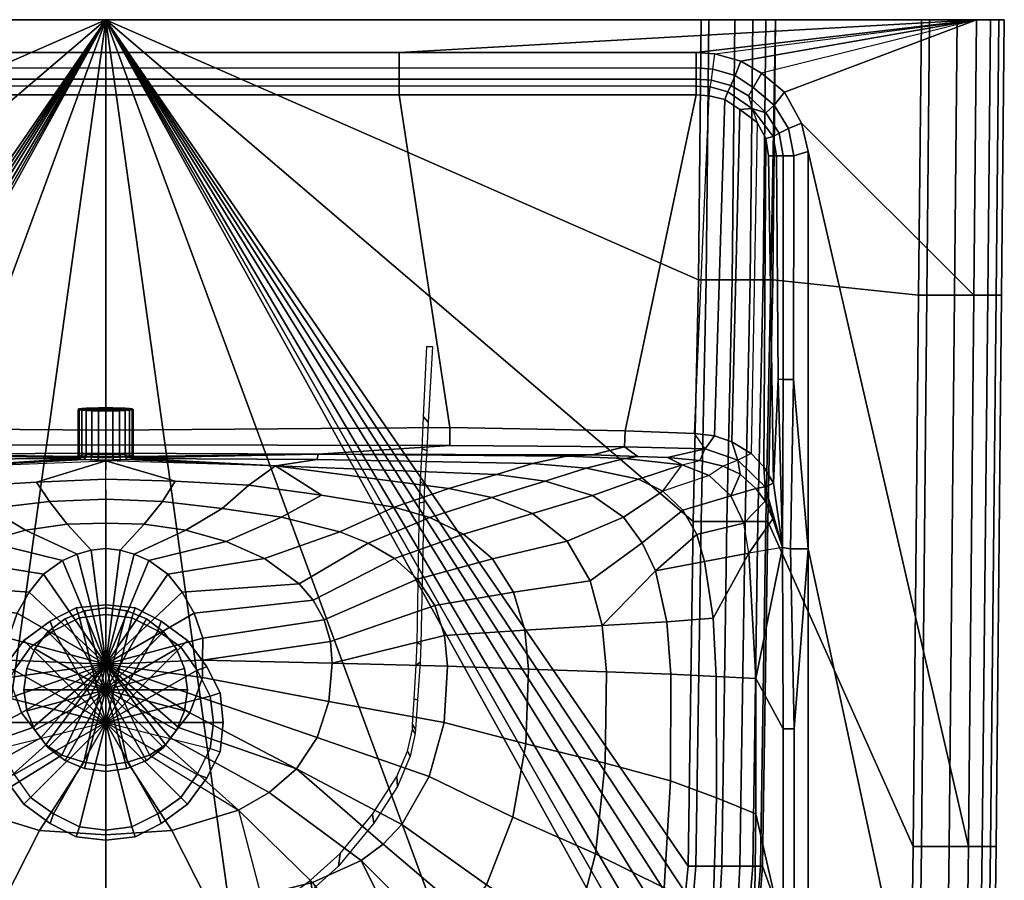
# Model space of a CAD drawing. Extents: x 0 to 550, y 0 to 430.
# Tile 3 of 3: x 249 to 550, y 167 to 430. Entities that reach past the tile are written whole.
import ezdxf

# ---------------------------------------------------------------- set-up
doc = ezdxf.new("R2010")
doc.units = 0
doc.header["$MEASUREMENT"] = 0
doc.linetypes.add('SOLIDLINE', pattern=[0])
doc.layers.add('VB_ABFLUSS', color=252, linetype='SOLIDLINE')
doc.layers.add('VB_KERAMIK', color=252, linetype='SOLIDLINE')

msp = doc.modelspace()

# ---------------------------------------------------------------- meshes
at = {"layer": 'VB_ABFLUSS', "color": 252}
mesh = msp.add_polyface(dxfattribs=at)
corners = [(250, 225, 722), (250, 225, 723.33), (250.89, 231.45, 722), (250.89, 218.56, 722), (250.89, 231.45, 723.33), (250.89, 218.56, 723.33), (253.33, 237.45, 722), (253.33, 212.56, 722), (253.33, 237.45, 723.33), (253.33, 212.56, 723.33), (257.33, 242.67, 722), (257.33, 207.33, 722), (257.33, 242.67, 723.33), (257.33, 207.33, 723.33), (262.56, 246.67, 722), (262.56, 203.33, 722), (262.56, 246.67, 723.33), (262.56, 203.33, 723.33), (268.56, 249.11, 722), (268.56, 200.89, 722), (268.56, 249.11, 723.33), (268.56, 200.89, 723.33), (275, 250, 722), (275, 200, 722), (275, 250, 723.33), (275, 200, 723.33), (275, 225, 724), (281.44, 249.11, 722), (281.44, 200.89, 722), (281.44, 249.11, 723.33), (281.44, 200.89, 723.33), (287.44, 246.67, 722), (287.44, 203.33, 722), (287.44, 246.67, 723.33), (287.44, 203.33, 723.33), (292.67, 242.67, 722), (292.67, 207.33, 722), (292.67, 242.67, 723.33), (292.67, 207.33, 723.33), (296.67, 237.45, 722), (296.67, 212.56, 722), (296.67, 237.45, 723.33), (296.67, 212.56, 723.33), (299.11, 231.45, 722), (299.11, 218.56, 722), (299.11, 231.45, 723.33), (299.11, 218.56, 723.33), (300, 225, 722), (300, 225, 723.33)]
mesh.append_faces([[corners[k] for k in face] for face in [(47, 48, 46, 44), (44, 46, 42, 40), (40, 42, 38, 36), (36, 38, 34, 32), (32, 34, 30, 28), (28, 30, 25, 23), (48, 26, 46), (46, 26, 42), (42, 26, 38), (38, 26, 34), (34, 26, 30), (30, 26, 25), (3, 5, 1, 0), (7, 9, 5, 3), (11, 13, 9, 7), (15, 17, 13, 11), (19, 21, 17, 15), (23, 25, 21, 19), (5, 26, 1), (9, 26, 5), (13, 26, 9), (17, 26, 13), (21, 26, 17), (25, 26, 21), (0, 1, 4, 2), (2, 4, 8, 6), (6, 8, 12, 10), (10, 12, 16, 14), (14, 16, 20, 18), (18, 20, 24, 22), (1, 26, 4), (4, 26, 8), (8, 26, 12), (12, 26, 16), (16, 26, 20), (20, 26, 24), (43, 45, 48, 47), (39, 41, 45, 43), (35, 37, 41, 39), (31, 33, 37, 35), (27, 29, 33, 31), (22, 24, 29, 27), (45, 26, 48), (41, 26, 45), (37, 26, 41), (33, 26, 37), (29, 26, 33), (24, 26, 29)]])
at = {"layer": 'VB_KERAMIK', "color": 252}
mesh = msp.add_polyface(dxfattribs=at)
corners = [(8.46, 430, 778.78), (275, 430, 850), (4.23, 430, 796.13), (1.69, 430, 813.48), (0, 430, 836.3), (0, 430, 840.87), (1.69, 430, 845.43), (4.23, 430, 848.17), (8.46, 430, 850), (73.01, 430, 722.82), (73.8, 350.42, 722.82), (77.76, 350.42, 708.29), (76.96, 430, 708.29), (75.38, 276.49, 722.82), (79.34, 276.49, 708.29), (83.3, 350.42, 694.53), (82.5, 430, 694.53), (84.88, 276.49, 694.53), (91.21, 350.42, 682.29), (90.42, 430, 682.29), (92.79, 276.49, 682.29), (93.58, 350.42, 680), (92.79, 430, 680), (95.17, 276.49, 680), (185.16, 420, 850), (185.16, 415.19, 848.63), (94.32, 415.32, 848.34), (94.32, 420, 850), (185.16, 411.76, 844.98), (94.25, 411.76, 844.98), (185.16, 409.8, 842.89), (94.32, 409.62, 843.07), (185.16, 407.05, 842.11), (94.32, 407.05, 842.11), (88.58, 419.55, 850), (89.24, 414.82, 848.65), (89.57, 411.45, 844.98), (90, 409.45, 842.88), (90.37, 406.75, 842.11), (80.6, 417.34, 850), (82.35, 412.91, 847.96), (83.73, 409.84, 844.98), (84.58, 407.88, 843.07), (85.57, 405.58, 842.11), (74.31, 413.64, 850), (76.87, 409.24, 848.16), (78.33, 406.73, 844.98), (77.15, 402.85, 842.88), (80.96, 402.5, 842.11), (72.96, 401.51, 844.98), (75.64, 398.52, 842.11), (169.67, 305.21, 842.11), (116.03, 304.23, 842.11), (94.85, 303.43, 842.11), (88.73, 302.62, 842.11), (83.43, 300.8, 842.11), (77.5, 297.24, 842.11)]
mesh.append_faces([[corners[k] for k in face] for face in [(0, 1, 1, 2), (2, 1, 1, 3), (3, 1, 1, 4), (4, 1, 1, 5), (5, 1, 1, 6), (6, 1, 1, 7), (7, 1, 1, 8), (9, 10, 11, 12), (10, 13, 14, 11), (12, 11, 15, 16), (11, 14, 17, 15), (16, 15, 18, 19), (15, 17, 20, 18), (19, 18, 21, 22), (18, 20, 23, 21), (24, 25, 26, 27), (25, 28, 29, 26), (28, 30, 31, 29), (30, 32, 33, 31), (34, 35, 26, 27), (35, 36, 29, 26), (36, 37, 31, 29), (37, 38, 33, 31), (39, 40, 35, 34), (40, 41, 36, 35), (41, 42, 37, 36), (42, 43, 38, 37), (44, 45, 40, 39), (45, 46, 41, 40), (46, 47, 42, 41), (47, 48, 43, 42), (46, 47, 47, 49), (47, 50, 48, 47), (51, 52, 33, 32), (33, 38, 53, 52), (38, 43, 54, 53), (43, 48, 55, 54), (48, 50, 56, 55)]])
mesh = msp.add_polyface(dxfattribs=at)
corners = [(70, 430, 745), (275, 430, 850), (25.38, 430, 745), (22.85, 430, 747.74), (14.38, 430, 762.35), (8.46, 430, 778.78), (275, 430, 680), (93.58, 350.42, 680), (95.17, 276.49, 680), (92.79, 430, 680), (73.01, 430, 722.82), (76.96, 430, 708.29), (82.5, 430, 694.53), (90.42, 430, 682.29), (185.16, 420, 850), (8.46, 430, 850), (275, 420, 850), (275, 415.3, 848.31), (185.16, 415.19, 848.63), (275, 411.76, 844.98), (185.16, 411.76, 844.98), (275, 409.64, 843.08), (185.16, 409.8, 842.89), (275, 407.05, 842.11), (185.16, 407.05, 842.11), (275, 304.4, 842.04), (169.67, 305.21, 842.11), (266.57, 296.52, 817.05), (266.57, 310.76, 816.08), (266.91, 310.64, 813.9), (266.91, 296.4, 814.88), (267.66, 296.29, 812.87), (267.66, 310.53, 811.89), (269.01, 296.2, 811.11), (269.01, 310.44, 810.13), (275, 310.76, 816.08), (270.78, 310.36, 808.79), (272.81, 310.32, 808.04), (275, 310.3, 807.71), (266.91, 296.64, 819.23), (266.91, 310.88, 818.25), (267.66, 296.75, 821.24), (267.66, 310.99, 820.26), (269.01, 296.85, 823), (269.01, 311.09, 822.02), (270.78, 296.92, 824.33), (270.78, 311.16, 823.36), (272.81, 296.96, 825.09), (272.81, 311.2, 824.12), (275, 296.98, 825.42), (275, 311.22, 824.45)]
mesh.append_faces([[corners[k] for k in face] for face in [(0, 1, 1, 2), (2, 1, 1, 3), (3, 1, 1, 4), (4, 1, 1, 5), (6, 7, 8), (6, 9, 7), (10, 1, 1, 0), (11, 1, 1, 10), (12, 1, 1, 11), (13, 1, 1, 12), (9, 6, 1, 13), (14, 15, 1, 16), (16, 17, 18, 14), (17, 19, 20, 18), (19, 21, 22, 20), (21, 23, 24, 22), (25, 26, 24, 23), (27, 28, 29, 30), (31, 32, 29, 30), (33, 34, 32, 31), (28, 35, 35, 29), (32, 35, 35, 29), (34, 35, 35, 32), (36, 35, 35, 34), (37, 35, 35, 36), (38, 35, 35, 37), (39, 40, 28, 27), (41, 42, 40, 39), (43, 44, 42, 41), (45, 46, 44, 43), (47, 48, 46, 45), (49, 50, 48, 47), (28, 35, 35, 40), (42, 35, 35, 40), (44, 35, 35, 42), (46, 35, 35, 44), (48, 35, 35, 46), (50, 35, 35, 48)]])
mesh = msp.add_polyface(dxfattribs=at)
corners = [(275, 430, 680), (95.17, 276.49, 680), (96.75, 170.97, 680), (210, 297.04, 834.34), (133.96, 296.47, 827.67), (126.04, 296.9, 834.46), (210.28, 295.42, 807.97), (144.37, 294.17, 807.14), (223.03, 292.96, 769.31), (155.43, 290.8, 787.6), (140.48, 288.77, 787.59), (127.93, 292.76, 806.92), (265.72, 295.77, 817.1), (275, 297.37, 834.05), (169.68, 299.68, 839.82), (275, 299.89, 839.65), (116.19, 299.29, 839.98), (169.67, 305.21, 842.11), (275, 304.4, 842.04), (116.03, 304.23, 842.11), (266.57, 296.52, 817.05), (266.91, 296.4, 814.88), (266.06, 295.64, 814.76), (266.99, 295.52, 812.5), (267.66, 296.29, 812.87), (268.42, 295.41, 810.57), (269.01, 296.2, 811.11), (270.36, 295.34, 809.15), (270.78, 296.12, 809.77), (272.64, 295.29, 808.23), (272.81, 296.08, 809.01), (275, 295.27, 807.89), (275, 296.06, 808.68), (270.78, 310.36, 808.79), (269.01, 310.44, 810.13), (272.81, 310.32, 808.04), (275, 310.3, 807.71), (266.06, 295.9, 819.45), (266.91, 296.64, 819.23), (266.99, 296.02, 821.71), (267.66, 296.75, 821.24), (268.42, 296.13, 823.63), (269.01, 296.85, 823), (270.36, 296.21, 825.06), (270.78, 296.92, 824.33), (272.64, 296.26, 825.98), (272.81, 296.96, 825.09), (275, 296.28, 826.31), (275, 296.98, 825.42), (275.03, 295.01, 769.5)]
mesh.append_faces([[corners[k] for k in face] for face in [(0, 1, 2), (3, 4, 5, 3), (6, 7, 4, 3), (8, 9, 7, 6), (9, 10, 11, 7), (12, 8, 8, 6), (13, 3, 14, 15), (3, 5, 16, 14), (15, 14, 17, 18), (14, 16, 19, 17), (12, 20, 21, 22), (23, 24, 21, 22), (25, 26, 24, 23), (27, 28, 26, 25), (29, 30, 28, 27), (31, 32, 30, 29), (28, 33, 34, 26), (30, 35, 33, 28), (32, 36, 35, 30), (37, 38, 20, 12), (39, 40, 38, 37), (41, 42, 40, 39), (43, 44, 42, 41), (45, 46, 44, 43), (47, 48, 46, 45), (22, 8, 8, 12), (22, 8, 8, 23), (23, 8, 8, 25), (25, 8, 49, 27), (27, 49, 49, 29), (29, 49, 49, 31), (12, 6, 3, 37), (37, 3, 3, 39), (39, 3, 3, 41), (41, 3, 3, 43), (43, 3, 3, 45), (45, 3, 3, 47), (13, 47, 47, 3)]])
mesh = msp.add_polyface(dxfattribs=at)
corners = [(275, 430, 680), (165.13, 131.84, 680), (232.73, 126.95, 680), (112.58, 136.73, 680), (108.62, 138.36, 680), (104.66, 141.62, 680), (100.71, 148.15, 680), (98.33, 154.67, 680), (97.54, 162.82, 680), (96.75, 170.97, 680), (223.03, 292.96, 769.31), (169.94, 286.51, 768.83), (155.43, 290.8, 787.6), (156.86, 283.85, 768.7), (140.48, 288.77, 787.59), (231.44, 287.17, 752.53), (208.99, 284.47, 751.95), (186.73, 280.82, 751.27), (175.81, 277.65, 750.93), (144.36, 278.91, 768.57), (165.47, 272.6, 750.6), (156.58, 265.01, 750.29), (133.73, 270.39, 768.45), (239.4, 280.39, 736.34), (221.19, 277.75, 736.28), (203.31, 273.25, 736.19), (194.67, 269.83, 736.15), (186.59, 265.14, 736.1), (179.57, 258.78, 736.05), (174.3, 250.77, 736.01), (150.22, 254.87, 750.02), (171.3, 241.57, 735.98), (146.73, 243.23, 749.79), (170.38, 232.17, 735.94), (145.62, 231.28, 749.62), (250.51, 273.78, 725.72), (238.15, 270.34, 725.43), (226.39, 265.12, 725.12), (215.84, 257.42, 724.81), (211.48, 252.34, 724.68), (208.13, 246.4, 724.57), (206.2, 239.73, 724.49), (205.67, 233.06, 724.44), (251.55, 254.81, 720), (247.92, 248.43, 720), (245.3, 240.8, 720), (245.34, 234.04, 720), (171.46, 214.95, 735.9), (146.44, 208.4, 749.45), (206.69, 221.42, 724.45), (245.37, 228.69, 720)]
mesh.append_faces([[corners[k] for k in face] for face in [(0, 1, 2), (0, 3, 1), (0, 4, 3), (0, 5, 4), (0, 6, 5), (0, 7, 6), (0, 8, 7), (0, 9, 8), (10, 11, 12, 10), (11, 13, 14, 12), (15, 16, 10), (16, 17, 11, 10), (17, 18, 13, 11), (13, 19, 20, 18), (20, 21, 22, 19), (23, 24, 16, 15), (24, 25, 17, 16), (25, 26, 18, 17), (18, 20, 27, 26), (27, 28, 21, 20), (28, 29, 30, 21), (29, 31, 32, 30), (31, 33, 34, 32), (35, 36, 24, 23), (36, 37, 25, 24), (37, 38, 26, 25), (26, 27, 39, 38), (39, 40, 28, 27), (40, 41, 29, 28), (41, 42, 31, 29), (42, 33, 31), (43, 44, 39, 38), (44, 45, 40, 39), (45, 46, 41, 40), (46, 42, 41), (33, 47, 48, 34), (42, 49, 47, 33), (46, 50, 49, 42)]])
mesh = msp.add_polyface(dxfattribs=at)
corners = [(275, 430, 680), (232.73, 126.95, 680), (275, 126.95, 680), (244, 232, 680), (244, 232, 673), (240, 224, 673), (240, 224, 680), (250, 240, 680), (250, 240, 673), (258, 246, 680), (258, 246, 673), (266, 250, 680), (266, 250, 673), (275, 251, 680), (275, 251, 673), (247, 231, 670), (243, 223, 670), (252, 238, 670), (259, 243, 670), (267, 247, 670), (275, 248, 670), (275, 215, 670), (274.93, 289.42, 753.22), (253.85, 288.54, 752.94), (275.03, 295.01, 769.5), (231.44, 287.17, 752.53), (223.03, 292.96, 769.31), (275.08, 283.26, 736.4), (257.84, 282.54, 736.38), (239.4, 280.39, 736.34), (275, 275.99, 726.2), (263.2, 275.68, 725.93), (250.51, 273.78, 725.72), (275, 268.15, 720), (270.53, 267.64, 720), (266.27, 266.5, 720), (261.76, 264.49, 720), (238.15, 270.34, 725.43), (255.96, 260.39, 720), (226.39, 265.12, 725.12), (251.55, 254.81, 720), (215.84, 257.42, 724.81), (275, 232.8, 720), (247.92, 248.43, 720), (245.3, 240.8, 720), (245.34, 234.04, 720), (245.37, 228.69, 720), (247.36, 223.12, 720), (249.22, 217.94, 720), (252.68, 213.47, 720)]
mesh.append_faces([[corners[k] for k in face] for face in [(0, 1, 2), (3, 4, 5, 6), (7, 8, 4, 3), (9, 10, 8, 7), (11, 12, 10, 9), (13, 14, 12, 11), (4, 15, 16, 5), (8, 17, 15, 4), (10, 18, 17, 8), (12, 19, 18, 10), (14, 20, 19, 12), (17, 21, 21, 15), (18, 21, 21, 17), (19, 21, 21, 18), (20, 21, 21, 19), (22, 23, 24), (23, 25, 26, 24), (27, 28, 23, 22), (28, 29, 25, 23), (30, 31, 28, 27), (31, 32, 29, 28), (33, 34, 31, 30), (34, 35, 32, 31), (35, 36, 37, 32), (36, 38, 39, 37), (38, 40, 41, 39), (42, 34, 33), (42, 35, 34), (42, 36, 35), (42, 38, 36), (42, 40, 38), (42, 43, 40), (42, 44, 43), (42, 45, 44), (42, 46, 45), (42, 47, 46), (42, 48, 47), (42, 49, 48)]])
mesh = msp.add_polyface(dxfattribs=at)
corners = [(275, 232.8, 720), (297.32, 213.47, 720), (300.78, 217.94, 720), (275, 248, 670), (275, 215, 670), (283, 247, 670), (291, 243, 670), (298, 238, 670), (303, 231, 670), (275, 430, 680), (317.27, 126.95, 680), (275, 126.95, 680), (274.93, 289.42, 753.22), (296.26, 288.75, 752.94), (275.03, 295.01, 769.5), (294.04, 260.39, 720), (298.45, 254.81, 720), (334.16, 257.42, 724.81), (323.61, 265.12, 725.12), (275, 251, 673), (284, 250, 673), (292, 246, 673), (275, 251, 680), (284, 250, 680), (292, 246, 680), (300, 240, 673), (300, 240, 680), (306, 232, 673), (306, 232, 680), (310, 224, 673), (310, 224, 680), (307, 223, 670), (302.64, 223.12, 720), (304.63, 228.69, 720), (304.66, 234.04, 720), (304.7, 240.8, 720), (302.08, 248.43, 720), (288.24, 264.49, 720), (283.73, 266.5, 720), (279.46, 267.64, 720), (299.49, 273.78, 725.72), (286.79, 275.68, 725.93), (275, 268.15, 720), (275, 275.99, 726.2), (292.43, 282.59, 736.38), (275.08, 283.26, 736.4), (310.6, 280.39, 736.34), (318.77, 287.58, 752.53), (311.85, 270.34, 725.43)]
mesh.append_faces([[corners[k] for k in face] for face in [(0, 1, 2), (3, 4, 4, 5), (5, 4, 4, 6), (6, 4, 4, 7), (7, 4, 4, 8), (9, 10, 11), (12, 13, 14), (15, 16, 17, 18), (19, 3, 5, 20), (20, 5, 6, 21), (22, 19, 20, 23), (23, 20, 21, 24), (24, 21, 25, 26), (26, 25, 27, 28), (28, 27, 29, 30), (25, 7, 8, 27), (27, 8, 31, 29), (21, 6, 7, 25), (0, 2, 32), (0, 32, 33), (0, 33, 34), (0, 34, 35), (0, 35, 36), (0, 36, 16), (0, 16, 15), (0, 15, 37), (0, 37, 38), (0, 38, 39), (39, 38, 40, 41), (42, 39, 41, 43), (43, 41, 44, 45), (45, 44, 13, 12), (44, 46, 47, 13), (41, 40, 46, 44), (37, 15, 18, 48), (38, 37, 48, 40), (0, 39, 42)]])
mesh = msp.add_polyface(dxfattribs=at)
corners = [(384.53, 272.6, 750.6), (393.42, 265.01, 750.29), (416.27, 270.39, 768.45), (405.63, 278.91, 768.57), (275, 430, 680), (453.25, 170.97, 680), (452.46, 162.82, 680), (451.67, 154.67, 680), (449.29, 148.15, 680), (445.34, 141.62, 680), (441.38, 138.36, 680), (437.42, 136.73, 680), (384.86, 131.84, 680), (344.33, 233.06, 724.44), (343.31, 221.42, 724.45), (378.54, 214.95, 735.9), (379.62, 232.17, 735.94), (403.56, 208.4, 749.45), (404.38, 231.28, 749.62), (317.27, 126.95, 680), (374.19, 277.65, 750.93), (393.14, 283.85, 768.7), (363.27, 280.82, 751.27), (380.06, 286.51, 768.83), (341.01, 284.47, 751.95), (326.96, 293.48, 769.31), (318.77, 287.58, 752.53), (304.66, 234.04, 720), (304.63, 228.69, 720), (343.8, 239.73, 724.49), (304.7, 240.8, 720), (341.87, 246.4, 724.57), (302.08, 248.43, 720), (338.52, 252.34, 724.68), (298.45, 254.81, 720), (334.16, 257.42, 724.81), (323.61, 265.12, 725.12), (355.33, 269.83, 736.15), (346.69, 273.25, 736.19), (311.85, 270.34, 725.43), (328.81, 277.75, 736.28), (299.49, 273.78, 725.72), (310.6, 280.39, 736.34), (378.7, 241.57, 735.98), (375.7, 250.77, 736.01), (370.42, 258.78, 736.05), (363.41, 265.14, 736.1), (403.27, 243.23, 749.79), (399.78, 254.87, 750.02), (394.57, 290.8, 787.6), (409.52, 288.77, 787.59)]
mesh.append_faces([[corners[k] for k in face] for face in [(0, 1, 2, 3), (4, 5, 6), (4, 6, 7), (4, 7, 8), (4, 8, 9), (4, 9, 10), (4, 10, 11), (4, 11, 12), (13, 14, 15, 16), (16, 15, 17, 18), (4, 12, 19), (20, 0, 3, 21), (22, 20, 21, 23), (24, 22, 23, 25), (26, 24, 25), (27, 28, 14, 13), (27, 13, 29), (30, 27, 29, 31), (32, 30, 31, 33), (34, 32, 33, 35), (36, 35, 37, 38), (39, 36, 38, 40), (41, 39, 40, 42), (42, 40, 24, 26), (13, 16, 43), (29, 13, 43, 44), (31, 29, 44, 45), (33, 31, 45, 46), (46, 45, 1, 0), (37, 46, 0, 20), (38, 37, 20, 22), (43, 16, 18, 47), (44, 43, 47, 48), (45, 44, 48, 1), (40, 38, 22, 24), (35, 33, 46, 37), (25, 23, 49, 25), (23, 21, 50, 49)]])
mesh = msp.add_polyface(dxfattribs=at)
corners = [(340, 297.04, 834.34), (423.96, 296.9, 834.46), (433.81, 299.29, 839.98), (380.32, 299.68, 839.82), (339.72, 295.42, 807.97), (405.63, 294.17, 807.14), (416.04, 296.47, 827.67), (433.96, 304.23, 842.11), (380.33, 305.21, 842.11), (275, 430, 680), (454.83, 276.49, 680), (453.25, 170.97, 680), (296.26, 288.75, 752.94), (318.77, 287.58, 752.53), (326.96, 293.48, 769.31), (275.03, 295.01, 769.5), (275, 297.37, 834.05), (275, 296.28, 826.31), (281.58, 296.13, 823.63), (279.64, 296.21, 825.06), (277.36, 296.26, 825.98), (283.01, 296.02, 821.71), (283.94, 295.9, 819.45), (284.27, 295.77, 817.1), (275, 299.89, 839.65), (281.58, 295.41, 810.57), (279.64, 295.34, 809.15), (283.01, 295.52, 812.5), (283.94, 295.64, 814.76), (275, 304.4, 842.04), (394.57, 290.8, 787.6), (283.43, 296.52, 817.05), (283.09, 296.4, 814.88), (282.33, 296.29, 812.87), (277.36, 295.29, 808.23), (275, 295.27, 807.89), (275, 296.06, 808.68), (275, 310.3, 807.71), (277.19, 310.32, 808.04), (277.19, 296.08, 809.01), (279.22, 310.36, 808.79), (279.22, 296.12, 809.77), (280.99, 310.44, 810.13), (280.99, 296.2, 811.11), (282.33, 296.75, 821.24), (283.09, 296.64, 819.23), (279.22, 296.92, 824.33), (280.99, 296.85, 823), (277.19, 296.96, 825.09), (275, 296.98, 825.42)]
mesh.append_faces([[corners[k] for k in face] for face in [(0, 1, 2, 3), (4, 5, 6, 0), (0, 6, 1, 0), (3, 2, 7, 8), (9, 10, 11), (12, 13, 14, 15), (16, 17, 17, 0), (18, 0, 0, 19), (19, 0, 0, 20), (20, 0, 0, 17), (21, 0, 0, 18), (22, 0, 0, 21), (23, 4, 0, 22), (16, 0, 3, 24), (25, 14, 15, 26), (27, 14, 14, 25), (28, 14, 14, 27), (28, 14, 14, 23), (24, 3, 8, 29), (23, 14, 14, 4), (14, 30, 5, 4), (23, 31, 32, 28), (27, 33, 32, 28), (34, 15, 15, 35), (26, 15, 15, 34), (36, 37, 38, 39), (39, 38, 40, 41), (41, 40, 42, 43), (34, 39, 41, 26), (26, 41, 43, 25), (35, 36, 39, 34), (25, 43, 33, 27), (21, 44, 45, 22), (22, 45, 31, 23), (19, 46, 47, 18), (18, 47, 44, 21), (20, 48, 46, 19), (17, 49, 48, 20)]])
mesh = msp.add_polyface(dxfattribs=at)
corners = [(364.84, 420, 850), (541.54, 430, 850), (275, 430, 850), (275, 420, 850), (457.21, 430, 680), (275, 430, 680), (459.58, 430, 682.29), (467.5, 430, 694.53), (473.04, 430, 708.29), (476.99, 430, 722.82), (480, 430, 745), (456.42, 350.42, 680), (454.83, 276.49, 680), (535.61, 430, 762.35), (541.54, 430, 778.78), (527.15, 430, 747.74), (524.61, 430, 745), (275, 304.4, 842.04), (380.33, 305.21, 842.11), (364.84, 407.05, 842.11), (275, 407.05, 842.11), (275, 409.64, 843.08), (364.84, 409.8, 842.89), (275, 411.76, 844.98), (364.84, 411.76, 844.98), (275, 415.3, 848.31), (364.84, 415.19, 848.63), (275, 311.22, 824.45), (275, 310.76, 816.08), (277.19, 311.2, 824.12), (279.22, 311.16, 823.36), (280.99, 311.09, 822.02), (282.33, 310.99, 820.26), (283.09, 310.88, 818.25), (283.43, 310.76, 816.08), (283.09, 296.64, 819.23), (283.43, 296.52, 817.05), (283.09, 310.64, 813.9), (283.09, 296.4, 814.88), (280.99, 296.2, 811.11), (280.99, 310.44, 810.13), (282.33, 310.53, 811.89), (282.33, 296.29, 812.87), (275, 310.3, 807.71), (277.19, 310.32, 808.04), (279.22, 310.36, 808.79), (275, 296.98, 825.42), (277.19, 296.96, 825.09), (279.22, 296.92, 824.33), (280.99, 296.85, 823), (282.33, 296.75, 821.24)]
mesh.append_faces([[corners[k] for k in face] for face in [(0, 1, 2, 3), (4, 5, 2, 6), (6, 2, 2, 7), (7, 2, 2, 8), (8, 2, 2, 9), (9, 2, 2, 10), (5, 4, 11), (5, 11, 12), (13, 2, 2, 14), (15, 2, 2, 13), (16, 2, 2, 15), (10, 2, 2, 16), (17, 18, 19, 20), (21, 20, 19, 22), (23, 21, 22, 24), (25, 23, 24, 26), (3, 25, 26, 0), (27, 28, 28, 29), (29, 28, 28, 30), (30, 28, 28, 31), (31, 28, 28, 32), (32, 28, 28, 33), (34, 28, 28, 33), (35, 33, 34, 36), (36, 34, 37, 38), (39, 40, 41, 42), (42, 41, 37, 38), (43, 28, 28, 44), (44, 28, 28, 45), (45, 28, 28, 40), (40, 28, 28, 41), (41, 28, 28, 37), (34, 28, 28, 37), (46, 27, 29, 47), (47, 29, 30, 48), (48, 30, 31, 49), (49, 31, 32, 50), (50, 32, 33, 35)]])
mesh = msp.add_polyface(dxfattribs=at)
corners = [(380.33, 305.21, 842.11), (433.96, 304.23, 842.11), (455.68, 407.05, 842.11), (364.84, 407.05, 842.11), (364.84, 409.8, 842.89), (455.68, 409.62, 843.07), (364.84, 411.76, 844.98), (455.75, 411.76, 844.98), (364.84, 415.19, 848.63), (455.68, 415.32, 848.34), (364.84, 420, 850), (455.68, 420, 850), (545.77, 430, 848.17), (275, 430, 850), (541.54, 430, 850), (548.31, 430, 845.43), (550, 430, 840.87), (550, 430, 836.3), (548.31, 430, 813.48), (545.77, 430, 796.13), (541.54, 430, 778.78), (458.79, 350.42, 682.29), (457.21, 276.49, 682.29), (454.83, 276.49, 680), (456.42, 350.42, 680), (466.7, 350.42, 694.53), (465.12, 276.49, 694.53), (472.24, 350.42, 708.29), (470.66, 276.49, 708.29), (476.2, 350.42, 722.82), (474.62, 276.49, 722.82), (473.04, 430, 708.29), (467.5, 430, 694.53), (459.58, 430, 682.29), (457.21, 430, 680), (476.99, 430, 722.82), (469.03, 402.5, 842.11), (474.36, 398.52, 842.11), (472.5, 297.24, 842.11), (466.57, 300.8, 842.11), (464.43, 405.58, 842.11), (461.27, 302.62, 842.11), (459.63, 406.75, 842.11), (455.15, 303.43, 842.11), (475.69, 413.64, 850), (473.13, 409.24, 848.16), (467.65, 412.91, 847.96), (469.4, 417.34, 850), (460.76, 414.82, 848.65), (461.42, 419.55, 850), (471.67, 406.73, 844.98), (472.85, 402.85, 842.88), (477.03, 401.51, 844.98), (465.42, 407.88, 843.07), (466.27, 409.84, 844.98), (460, 409.45, 842.88), (460.42, 411.45, 844.98)]
mesh.append_faces([[corners[k] for k in face] for face in [(0, 1, 2, 3), (4, 3, 2, 5), (6, 4, 5, 7), (8, 6, 7, 9), (10, 8, 9, 11), (12, 13, 13, 14), (15, 13, 13, 12), (16, 13, 13, 15), (17, 13, 13, 16), (18, 13, 13, 17), (19, 13, 13, 18), (20, 13, 13, 19), (21, 22, 23, 24), (25, 26, 22, 21), (27, 28, 26, 25), (29, 30, 28, 27), (31, 27, 25, 32), (33, 21, 24, 34), (32, 25, 21, 33), (35, 29, 27, 31), (36, 37, 38, 39), (40, 36, 39, 41), (42, 40, 41, 43), (1, 43, 42, 2), (44, 45, 46, 47), (47, 46, 48, 49), (11, 9, 48, 49), (50, 51, 51, 52), (50, 51, 53, 54), (54, 53, 55, 56), (7, 5, 55, 56), (51, 36, 40, 53), (51, 37, 36, 51), (53, 40, 42, 55), (5, 2, 42, 55), (46, 54, 56, 48), (45, 50, 54, 46), (9, 7, 56, 48)]])
mesh = msp.add_polyface(dxfattribs=at)
corners = [(455.68, 420, 850), (541.54, 430, 850), (364.84, 420, 850), (489.97, 389.68, 850), (539, 177.06, 850), (540.69, 345.69, 850), (487.97, 398.35, 850), (534.77, 345.69, 762.35), (526.31, 345.69, 747.74), (527.15, 430, 747.74), (535.61, 430, 762.35), (523.77, 345.69, 745), (479.21, 350.42, 745), (480, 430, 745), (524.61, 430, 745), (478.58, 350.42, 737.35), (476.99, 276.49, 737.35), (474.62, 276.49, 722.82), (476.2, 350.42, 722.82), (477.63, 276.49, 745), (476.99, 430, 722.82), (461.42, 419.55, 850), (469.4, 417.34, 850), (475.69, 413.64, 850), (482.74, 407.81, 850), (540.69, 345.69, 778.78), (541.54, 430, 778.78), (544.92, 345.69, 796.13), (545.77, 430, 796.13), (547.46, 345.69, 813.48), (548.31, 430, 813.48), (549.15, 345.69, 836.3), (550, 430, 836.3), (549.15, 345.69, 840.87), (550, 430, 840.87), (547.46, 345.69, 845.43), (548.31, 430, 845.43), (544.92, 345.69, 848.17), (545.77, 430, 848.17), (476.4, 293.17, 842.11), (479.36, 288.2, 842.11), (477.83, 388.32, 842.11), (477.05, 393.63, 842.11), (472.5, 297.24, 842.11), (474.36, 398.52, 842.11), (480.28, 388.32, 843.1), (480.78, 320.01, 842.85), (482.32, 388.32, 845.11), (482.32, 319.87, 845.11), (485.62, 388.32, 848.32), (485.52, 319.87, 848.66), (490, 268.12, 850), (481.13, 395.23, 844.98), (479.22, 394.26, 843.12), (477.03, 401.51, 844.98), (472.85, 402.85, 842.88), (473.13, 409.24, 848.16), (471.67, 406.73, 844.98), (479.6, 403.88, 848.45), (483.99, 396.67, 848.62)]
mesh.append_faces([[corners[k] for k in face] for face in [(0, 1, 1, 2), (3, 4, 5, 6), (7, 8, 9, 10), (11, 12, 13, 14), (8, 11, 14, 9), (15, 16, 17, 18), (12, 19, 16, 15), (13, 15, 18, 20), (13, 12, 15, 13), (21, 1, 1, 0), (21, 1, 1, 22), (22, 1, 1, 23), (24, 1, 1, 23), (6, 5, 1, 24), (25, 7, 10, 26), (27, 25, 26, 28), (29, 27, 28, 30), (31, 29, 30, 32), (33, 31, 32, 34), (35, 33, 34, 36), (37, 35, 36, 38), (5, 37, 38, 1), (39, 40, 41, 42), (43, 39, 42, 44), (45, 41, 40, 46), (47, 45, 46, 48), (49, 47, 48, 50), (3, 49, 50, 51), (52, 53, 45, 47), (54, 55, 53, 52), (55, 44, 42, 53), (53, 42, 41, 45), (56, 57, 54, 58), (23, 56, 58, 24), (6, 59, 49, 3), (24, 58, 59, 6), (58, 54, 52, 59), (59, 52, 47, 49)]])
mesh = msp.add_polyface(dxfattribs=at)
corners = [(482.32, 150.25, 845.11), (482.32, 213.06, 845.08), (473.94, 228.41, 826.54), (473.98, 187.04, 826.42), (490, 268.12, 850), (485.65, 213.06, 848.32), (485.65, 150.25, 848.32), (490, 59.43, 850), (447.9, 229.75, 787.54), (447.81, 197.08, 787.53), (461.91, 191.92, 805.96), (461.87, 229.06, 806.07), (537.31, 48.06, 850), (539, 177.06, 850), (489.97, 389.68, 850), (520.38, 48.06, 745), (476.04, 170.97, 745), (477.63, 276.49, 745), (522.08, 177.06, 745), (459.58, 125.32, 708.29), (453.25, 113.91, 708.29), (450.09, 123.69, 694.53), (455.62, 133.47, 694.53), (465.12, 138.36, 708.29), (460.37, 144.88, 694.53), (468.29, 154.67, 708.29), (462.75, 156.3, 694.53), (469.08, 170.97, 708.29), (463.54, 170.97, 694.53), (455.62, 170.97, 682.29), (454.83, 161.19, 682.29), (452.46, 162.82, 680), (453.25, 170.97, 680), (450.88, 144.88, 682.29), (453.25, 151.41, 682.29), (451.67, 154.67, 680), (462.75, 118.8, 722.82), (454.83, 107.39, 722.82), (471.45, 151.41, 722.82), (468.29, 135.1, 722.82), (473.83, 151.41, 737.35), (470.66, 131.84, 737.35), (474.46, 150.75, 745), (470.98, 131.19, 745), (464.33, 115.54, 737.35), (464.65, 114.89, 745), (475.41, 170.97, 737.35), (473.04, 170.97, 722.82), (544.08, 48.06, 813.48), (541.54, 48.06, 796.13), (543.23, 177.06, 796.13), (545.77, 177.06, 813.48), (545.77, 48.06, 836.3), (547.46, 177.06, 836.3), (545.77, 48.06, 840.87), (547.46, 177.06, 840.87), (544.08, 48.06, 845.43), (545.77, 177.06, 845.43), (541.54, 48.06, 848.17), (543.23, 177.06, 848.17), (482.32, 102.7, 845.11), (485.65, 60.79, 848.32), (460.82, 154.73, 805.98), (457, 117.75, 806.09), (471.38, 104.33, 826.57), (473.46, 145.65, 826.45), (445.95, 164.41, 787.52)]
mesh.append_faces([[corners[k] for k in face] for face in [(0, 1, 2, 3), (4, 5, 6, 7), (8, 9, 10, 11), (11, 10, 3, 2), (4, 12, 13, 14), (15, 16, 17, 18), (19, 20, 21, 22), (23, 19, 22, 24), (25, 23, 24, 26), (27, 25, 26, 28), (29, 30, 31, 32), (24, 22, 33, 34), (26, 24, 34, 30), (28, 26, 30, 29), (30, 34, 35, 31), (36, 37, 20, 19), (38, 39, 23, 25), (40, 41, 39, 38), (42, 43, 41, 40), (41, 44, 36, 39), (39, 36, 19, 23), (43, 45, 44, 41), (46, 40, 38, 47), (47, 38, 25, 27), (16, 42, 40, 46), (48, 49, 50, 51), (52, 48, 51, 53), (54, 52, 53, 55), (56, 54, 55, 57), (58, 56, 57, 59), (12, 58, 59, 13), (6, 0, 60, 61), (62, 63, 64, 65), (10, 62, 65, 3), (9, 66, 62, 10), (0, 3, 65), (60, 0, 65, 64), (5, 1, 0, 6)]])
mesh = msp.add_polyface(dxfattribs=at)
corners = [(482.32, 213.06, 845.08), (482.11, 268.47, 844.71), (473.94, 228.41, 826.54), (484.61, 268.14, 847.96), (485.65, 213.06, 848.32), (490, 268.12, 850), (522.08, 177.06, 745), (477.63, 276.49, 745), (479.21, 350.42, 745), (523.77, 345.69, 745), (470.66, 276.49, 708.29), (469.08, 170.97, 708.29), (463.54, 170.97, 694.53), (465.12, 276.49, 694.53), (474.62, 276.49, 722.82), (473.04, 170.97, 722.82), (476.99, 276.49, 737.35), (475.41, 170.97, 737.35), (476.04, 170.97, 745), (524.61, 177.06, 747.74), (526.31, 345.69, 747.74), (533.08, 177.06, 762.35), (534.77, 345.69, 762.35), (539, 177.06, 778.78), (540.69, 345.69, 778.78), (543.23, 177.06, 796.13), (544.92, 345.69, 796.13), (545.77, 177.06, 813.48), (547.46, 345.69, 813.48), (547.46, 177.06, 836.3), (549.15, 345.69, 836.3), (547.46, 177.06, 840.87), (549.15, 345.69, 840.87), (545.77, 177.06, 845.43), (547.46, 345.69, 845.43), (543.23, 177.06, 848.17), (544.92, 345.69, 848.17), (539, 177.06, 850), (540.69, 345.69, 850), (460.91, 246.89, 806.18), (461.87, 229.06, 806.07), (471.86, 266.72, 826.81), (476.77, 287.03, 840.75), (479.36, 288.2, 842.11), (479.2, 277.26, 841.44), (476.86, 282.65, 838.86), (480.78, 320.01, 842.85), (482.32, 319.87, 845.11), (485.52, 319.87, 848.66), (470.3, 275.92, 826.9), (466.29, 284.26, 827), (473.98, 286.54, 838.33), (476.4, 293.17, 842.11), (469.2, 290.9, 837.96), (459.64, 290.5, 827.1), (464, 293.34, 837.49), (468.44, 295.25, 840.99), (466.57, 300.8, 842.11), (472.5, 297.24, 842.11)]
mesh.append_faces([[corners[k] for k in face] for face in [(0, 1, 1, 2), (3, 1, 0, 4), (5, 3, 4, 5), (6, 7, 8, 9), (10, 11, 12, 13), (14, 15, 11, 10), (16, 17, 15, 14), (7, 18, 17, 16), (19, 6, 9, 20), (21, 19, 20, 22), (23, 21, 22, 24), (25, 23, 24, 26), (27, 25, 26, 28), (29, 27, 28, 30), (31, 29, 30, 32), (33, 31, 32, 34), (35, 33, 34, 36), (37, 35, 36, 38), (39, 40, 2, 41), (42, 1, 43), (42, 1, 1, 44), (42, 44, 45), (46, 43, 43, 1), (47, 46, 1), (48, 47, 1, 3), (5, 48, 3, 5), (45, 44, 41, 49), (50, 49, 45, 51), (41, 2, 2, 1), (44, 1, 41), (42, 43, 52), (50, 51, 53), (54, 50, 53, 55), (55, 53, 56), (57, 58, 56, 56), (56, 42, 52, 58), (53, 51, 42, 56), (51, 45, 42)]])
mesh = msp.add_polyface(dxfattribs=at)
corners = [(175, 330, 690), (176.32, 306.82, 690), (176.71, 330), (176.72, 298.16, 690), (177.43, 287.59, 690), (177.61, 282.42, 690), (177.71, 308.52), (178.12, 298.66), (178.54, 238.84, 690), (178.71, 288.67), (178.75, 233.42, 690), (178.93, 282.13), (179.55, 221.91, 690), (179.7, 239.31), (179.97, 232.45), (180.23, 212.85, 690), (180.26, 211.55, 690), (180.59, 222.1), (181.09, 214.39), (181.13, 212.79), (181.79, 204.69, 690), (182.64, 206.2), (185.69, 195.41, 690), (185.89, 198.41), (192.93, 184.15, 690), (193.32, 186.92), (203.3, 174.86), (203.73, 171.01, 690), (211.86, 163.75, 690), (212.36, 166.68), (222, 155.99, 690), (222.94, 158.74), (235.03, 149.15, 690), (235.67, 152.26), (248.15, 144.23, 690), (248.67, 147.45), (261.96, 144.33), (262.82, 140.86, 690), (275, 143.37), (275, 140, 690), (287.18, 140.86, 690), (288.04, 144.33), (301.33, 147.45), (301.85, 144.23, 690), (314.33, 152.26), (314.97, 149.15, 690), (327.06, 158.74), (328, 155.99, 690), (337.64, 166.68), (338.15, 163.75, 690), (346.27, 171.01, 690), (346.71, 174.86), (356.68, 186.92), (357.07, 184.15, 690), (364.11, 198.41), (364.31, 195.41, 690), (367.36, 206.2), (368.21, 204.69, 690), (368.87, 212.79), (368.91, 214.39), (369.42, 222.1), (369.74, 211.55, 690), (369.78, 212.85, 690), (370.03, 232.45), (370.3, 239.31), (370.45, 221.91, 690), (371.07, 282.13), (371.25, 233.42, 690), (371.3, 288.67), (371.46, 238.84, 690), (371.88, 298.66), (372.29, 308.52), (372.39, 282.42, 690), (372.57, 287.59, 690), (373.28, 298.16, 690), (373.29, 330), (373.68, 306.82, 690), (375, 330, 690)]
mesh.append_faces([[corners[k] for k in face] for face in [(2, 6, 1, 0), (1, 6, 7, 3), (3, 7, 9, 4), (4, 9, 11, 5), (5, 11, 13, 8), (8, 13, 14, 10), (10, 14, 17, 12), (12, 17, 18, 15), (15, 18, 19, 16), (16, 19, 21, 20), (20, 21, 23, 22), (22, 23, 25, 24), (24, 25, 26, 27), (27, 26, 29, 28), (28, 29, 31, 30), (30, 31, 33, 32), (32, 33, 35, 34), (34, 35, 36, 37), (37, 36, 38, 39), (77, 76, 71, 75), (74, 70, 71, 76), (73, 68, 70, 74), (72, 66, 68, 73), (69, 64, 66, 72), (67, 63, 64, 69), (65, 60, 63, 67), (62, 59, 60, 65), (61, 58, 59, 62), (57, 56, 58, 61), (55, 54, 56, 57), (53, 52, 54, 55), (50, 51, 52, 53), (49, 48, 51, 50), (47, 46, 48, 49), (45, 44, 46, 47), (43, 42, 44, 45), (40, 41, 42, 43), (39, 38, 41, 40)]])
mesh = msp.add_polyface(dxfattribs=at)
corners = [(403.27, 243.23, 749.79), (404.38, 231.28, 749.62), (428.21, 230.48, 768.2), (426.96, 244.6, 768.26), (399.78, 254.87, 750.02), (423.3, 258.31, 768.35), (393.42, 265.01, 750.29), (416.27, 270.39, 768.45), (405.63, 278.91, 768.57), (433.43, 277.82, 787.57), (423.94, 284.39, 787.58), (393.14, 283.85, 768.7), (409.52, 288.77, 787.59), (438.1, 289.38, 806.71), (422.06, 292.76, 806.92), (394.57, 290.8, 787.6), (405.63, 294.17, 807.14), (433.83, 295.71, 827.44), (416.04, 296.47, 827.67), (457.21, 276.49, 682.29), (455.62, 170.97, 682.29), (453.25, 170.97, 680), (454.83, 276.49, 680), (465.12, 276.49, 694.53), (463.54, 170.97, 694.53), (458.27, 264.17, 806.33), (460.91, 246.89, 806.18), (471.86, 266.72, 826.81), (455.89, 272.47, 806.41), (470.3, 275.92, 826.9), (451.67, 279.92, 806.51), (466.29, 284.26, 827), (445.52, 285.72, 806.61), (459.64, 290.5, 827.1), (451.4, 293.78, 827.21), (446.68, 245.79, 787.55), (447.9, 229.75, 787.54), (461.87, 229.06, 806.07), (443.28, 261.35, 787.56), (439.16, 269.91, 787.56), (455.15, 303.43, 842.11), (461.27, 302.62, 842.11), (458.47, 298.73, 840.53), (433.81, 299.29, 839.98), (433.96, 304.23, 842.11), (446.94, 296.02, 835.18), (456.84, 295.15, 836.23), (437.88, 296.37, 834.89), (464, 293.34, 837.49), (466.57, 300.8, 842.11), (468.44, 295.25, 840.99), (423.96, 296.9, 834.46)]
mesh.append_faces([[corners[k] for k in face] for face in [(0, 1, 2, 3), (4, 0, 3, 5), (6, 4, 5, 7), (8, 7, 9, 10), (11, 8, 10, 12), (12, 10, 13, 14), (15, 12, 14, 16), (16, 14, 17, 18), (19, 20, 21, 22), (23, 24, 20, 19), (25, 26, 27), (28, 25, 27, 29), (30, 28, 29, 31), (32, 30, 31, 33), (34, 33, 32), (13, 32, 34), (14, 13, 34, 17), (35, 36, 37, 26), (38, 35, 26, 25), (38, 25, 28), (39, 38, 28, 30), (9, 39, 30, 32), (10, 9, 32, 13), (3, 2, 36, 35), (3, 35, 38), (5, 3, 38, 39), (7, 5, 39, 9), (40, 41, 42, 42), (43, 42, 40, 44), (45, 46, 42), (47, 45, 42, 43), (46, 48, 33, 34), (34, 46, 45), (41, 49, 50, 42), (42, 50, 48, 46), (51, 47, 43), (17, 34, 45, 47), (18, 17, 47, 51)]])
mesh = msp.add_polyface(dxfattribs=at)
corners = [(490, 59.43, 850), (536.46, 39.63, 850), (537.31, 48.06, 850), (490, 268.12, 850), (530.54, 40.47, 762.35), (522.08, 43, 747.74), (522.92, 48.06, 747.74), (531.38, 48.06, 762.35), (524.61, 177.06, 747.74), (533.08, 177.06, 762.35), (519.54, 43.84, 745), (474.46, 150.75, 745), (476.04, 170.97, 745), (520.38, 48.06, 745), (518.69, 39.63, 745), (470.98, 131.19, 745), (516.15, 36.25, 745), (464.65, 114.89, 745), (511.92, 32.88, 745), (456.73, 101.85, 745), (507.69, 31.2, 745), (447.24, 94.67, 745), (503.46, 30.35, 745), (437.42, 91.41, 745), (522.08, 177.06, 745), (456.42, 102.5, 737.35), (446.92, 95.98, 737.35), (446.92, 100.87, 722.82), (454.83, 107.39, 722.82), (464.33, 115.54, 737.35), (462.75, 118.8, 722.82), (488, 50.77, 850), (533.08, 31.2, 850), (537.31, 48.06, 778.78), (539, 177.06, 778.78), (541.54, 48.06, 796.13), (543.23, 177.06, 796.13), (539.85, 37.94, 796.13), (536.46, 39.63, 778.78), (539.85, 37.94, 848.17), (542.38, 37.94, 845.43), (544.08, 48.06, 845.43), (541.54, 48.06, 848.17), (482.32, 60.79, 845.11), (482.32, 102.7, 845.11), (471.38, 104.33, 826.57), (468.85, 84.09, 826.66), (485.65, 150.25, 848.32), (485.65, 60.79, 848.32), (481.16, 53.88, 844.98), (467.02, 74.35, 826.71), (449.41, 91.75, 806.22), (444.77, 84.41, 806.27), (463.41, 65.31, 826.77), (452.63, 99.98, 806.18), (466.31, 39.27, 844.98), (471.67, 42.38, 844.98), (456.62, 58.22, 826.82), (447.69, 54.51, 826.88), (460.46, 37.67, 844.98), (477.03, 47.6, 844.98), (479.63, 45.23, 848.45), (473.16, 39.87, 848.16), (484.02, 52.44, 848.62), (482.78, 41.3, 850), (457, 117.75, 806.09)]
mesh.append_faces([[corners[k] for k in face] for face in [(0, 1, 2, 3), (4, 5, 6, 7), (7, 6, 8, 9), (10, 11, 12, 13), (14, 15, 11, 10), (16, 17, 15, 14), (18, 19, 17, 16), (20, 21, 19, 18), (22, 23, 21, 20), (6, 13, 24, 8), (5, 10, 13, 6), (25, 26, 27, 28), (29, 25, 28, 30), (19, 21, 26, 25), (17, 19, 25, 29), (31, 32, 1, 0), (33, 7, 9, 34), (35, 33, 34, 36), (37, 38, 33, 35), (38, 4, 7, 33), (39, 40, 41, 42), (1, 39, 42, 2), (43, 44, 45, 46), (0, 47, 48, 0), (48, 44, 43, 48), (49, 43, 46, 50), (51, 52, 53, 50), (54, 51, 50, 46), (55, 56, 57, 58), (59, 55, 58), (60, 49, 50, 53), (56, 60, 53, 57), (61, 60, 56, 62), (63, 49, 60, 61), (31, 63, 61, 64), (0, 48, 63, 31), (48, 43, 49, 63), (65, 54, 46, 45)]])
mesh = msp.add_polyface(dxfattribs=at)
corners = [(232.73, 122.06, 682.29), (275, 122.06, 682.29), (275, 126.95, 680), (232.73, 126.95, 680), (239, 215, 680), (239, 215, 673), (240, 206, 673), (240, 206, 680), (244, 198, 673), (244, 198, 680), (250, 190, 673), (250, 190, 680), (258, 184, 673), (258, 184, 680), (266, 180, 673), (266, 180, 680), (275, 179, 680), (275, 179, 673), (242, 215, 670), (243, 207, 670), (247, 199, 670), (252, 192, 670), (259, 187, 670), (267, 183, 670), (275, 182, 670), (275, 215, 670), (240, 224, 680), (240, 224, 673), (243, 223, 670), (247, 231, 670), (243.59, 159.97, 735.92), (275, 159.23, 736.31), (275, 134.06, 751.51), (234.2, 134.75, 750.94), (234.34, 188.08, 725.32), (254.78, 181.92, 725.83), (227.51, 162.13, 735.91), (275, 180.62, 726.35), (247.36, 223.12, 720), (249.22, 217.94, 720), (216.59, 200.78, 724.78), (210.29, 210.35, 724.57), (252.68, 213.47, 720), (255.18, 210.24, 720), (224.94, 193.51, 725.04), (256.7, 208.17, 720), (261.6, 204.97, 720), (268.35, 202.78, 720), (275, 201.76, 720), (275, 232.8, 720)]
mesh.append_faces([[corners[k] for k in face] for face in [(0, 1, 2, 3), (4, 5, 6, 7), (7, 6, 8, 9), (9, 8, 10, 11), (11, 10, 12, 13), (13, 12, 14, 15), (16, 17, 14, 15), (5, 18, 19, 6), (6, 19, 20, 8), (8, 20, 21, 10), (12, 22, 21, 10), (14, 23, 22, 12), (17, 24, 23, 14), (18, 25, 25, 19), (20, 25, 25, 19), (21, 25, 25, 20), (22, 25, 25, 21), (23, 25, 25, 22), (24, 25, 25, 23), (26, 27, 5, 4), (27, 28, 18, 5), (28, 25, 25, 18), (29, 25, 25, 28), (30, 31, 32, 33), (34, 35, 30, 36), (35, 37, 31, 30), (38, 39, 40, 41), (39, 42, 40), (42, 43, 44, 40), (43, 45, 34, 44), (45, 46, 34), (46, 47, 35, 34), (47, 48, 37, 35), (49, 43, 42), (49, 45, 43), (49, 46, 45), (49, 47, 46), (49, 48, 47)]])
mesh = msp.add_polyface(dxfattribs=at)
corners = [(281.65, 202.78, 720), (275, 201.76, 720), (275, 232.8, 720), (288.39, 204.97, 720), (293.3, 208.17, 720), (294.82, 210.24, 720), (297.32, 213.47, 720), (300.78, 217.94, 720), (333.41, 200.78, 724.78), (302.64, 223.12, 720), (339.71, 210.35, 724.57), (303, 231, 670), (275, 215, 670), (307, 223, 670), (308, 215, 670), (310, 224, 673), (311, 215, 673), (310, 224, 680), (311, 215, 680), (325.05, 193.51, 725.04), (283, 183, 670), (291, 187, 670), (298, 192, 670), (303, 199, 670), (307, 207, 670), (275, 179, 673), (275, 182, 670), (284, 180, 673), (292, 184, 673), (275, 179, 680), (284, 180, 680), (317.27, 122.06, 682.29), (275, 122.06, 682.29), (275, 126.95, 680), (317.27, 126.95, 680), (292, 184, 680), (300, 190, 673), (300, 190, 680), (306, 198, 673), (306, 198, 680), (310, 206, 673), (310, 206, 680), (295.22, 181.92, 725.83), (275, 180.62, 726.35), (315.65, 188.08, 725.32), (306.41, 159.97, 735.92), (275, 159.23, 736.31), (315.8, 134.75, 750.94), (275, 134.06, 751.51), (322.49, 162.13, 735.91)]
mesh.append_faces([[corners[k] for k in face] for face in [(0, 1, 2), (3, 0, 2), (2, 3, 4), (2, 4, 5), (2, 5, 6), (7, 6, 8), (9, 7, 8, 10), (11, 12, 12, 13), (13, 12, 12, 14), (15, 13, 14, 16), (17, 15, 16, 18), (6, 5, 19, 8), (20, 12, 12, 21), (21, 12, 12, 22), (22, 12, 12, 23), (23, 12, 12, 24), (14, 12, 12, 24), (25, 26, 20, 27), (27, 20, 21, 28), (29, 25, 27, 30), (31, 32, 33, 34), (30, 27, 28, 35), (35, 28, 36, 37), (37, 36, 38, 39), (39, 38, 40, 41), (18, 16, 40, 41), (36, 22, 23, 38), (38, 23, 24, 40), (16, 14, 24, 40), (28, 21, 22, 36), (26, 12, 12, 20), (42, 43, 1, 0), (44, 42, 0, 3), (45, 46, 43, 42), (47, 48, 46, 45), (49, 45, 42, 44), (4, 3, 44), (5, 4, 44, 19)]])
mesh = msp.add_polyface(dxfattribs=at)
corners = [(391.5, 165.26, 749.67), (385.17, 156.19, 749.8), (411.65, 135.74, 768.28), (417.97, 147.95, 768.23), (399.62, 186.02, 749.48), (424.94, 174.72, 768.15), (403.56, 208.4, 749.45), (427.81, 202.5, 768.14), (404.38, 231.28, 749.62), (428.21, 230.48, 768.2), (434.79, 117.1, 787.52), (440.48, 132.23, 787.52), (437.42, 133.47, 682.29), (384.86, 126.95, 682.29), (384.86, 131.84, 680), (437.42, 136.73, 680), (447.81, 197.08, 787.53), (447.9, 229.75, 787.54), (455.62, 133.47, 694.53), (450.09, 123.69, 694.53), (446.92, 138.36, 682.29), (450.88, 144.88, 682.29), (445.34, 141.62, 680), (449.29, 148.15, 680), (453.25, 151.41, 682.29), (451.67, 154.67, 680), (444.55, 118.8, 694.53), (437.42, 117.17, 694.53), (442.17, 135.1, 682.29), (441.38, 138.36, 680), (445.95, 164.41, 787.52), (457, 117.75, 806.09), (460.82, 154.73, 805.98), (304.63, 228.69, 720), (302.64, 223.12, 720), (339.71, 210.35, 724.57), (343.31, 221.42, 724.45), (374.04, 198.41, 735.88), (378.54, 214.95, 735.9), (352.07, 113.21, 768.61), (326.09, 111.42, 768.73), (315.8, 134.75, 750.94), (336.63, 136.85, 750.64), (357.32, 140.62, 750.29), (377.98, 116.37, 768.48), (367.42, 143.88, 750.12), (390.68, 119.64, 768.41), (376.92, 148.9, 749.96), (402.34, 125.86, 768.34), (315.65, 188.08, 725.32), (322.49, 162.13, 735.91), (338.29, 166.03, 735.9), (325.05, 193.51, 725.04), (353.23, 172.76, 735.89), (333.41, 200.78, 724.78), (359.9, 177.73, 735.88), (306.41, 159.97, 735.92), (317.27, 122.06, 682.29), (317.27, 126.95, 680), (365.64, 183.79, 735.88)]
mesh.append_faces([[corners[k] for k in face] for face in [(0, 1, 2, 3), (4, 0, 3, 5), (6, 4, 5, 7), (8, 6, 7, 9), (3, 2, 10, 11), (12, 13, 14, 15), (9, 7, 16, 17), (18, 19, 20, 21), (21, 20, 22, 23), (24, 21, 23, 25), (26, 27, 12, 28), (19, 26, 28, 20), (20, 28, 29, 22), (28, 12, 15, 29), (30, 11, 31, 32), (5, 3, 11, 30), (7, 5, 30, 16), (33, 34, 35, 36), (36, 35, 37, 38), (39, 40, 41, 42), (43, 42, 39, 44), (45, 43, 44, 46), (47, 45, 46, 48), (1, 47, 48, 2), (49, 50, 51), (52, 49, 51, 53), (54, 52, 53, 55), (42, 41, 56, 50), (51, 50, 42, 43), (13, 57, 58, 14), (35, 54, 59, 37), (53, 45, 47), (55, 53, 47, 1), (59, 55, 1, 0), (37, 59, 0, 4), (38, 37, 4, 6), (53, 51, 43, 45), (54, 55, 59)]])

doc.saveas('drawing.dxf')
